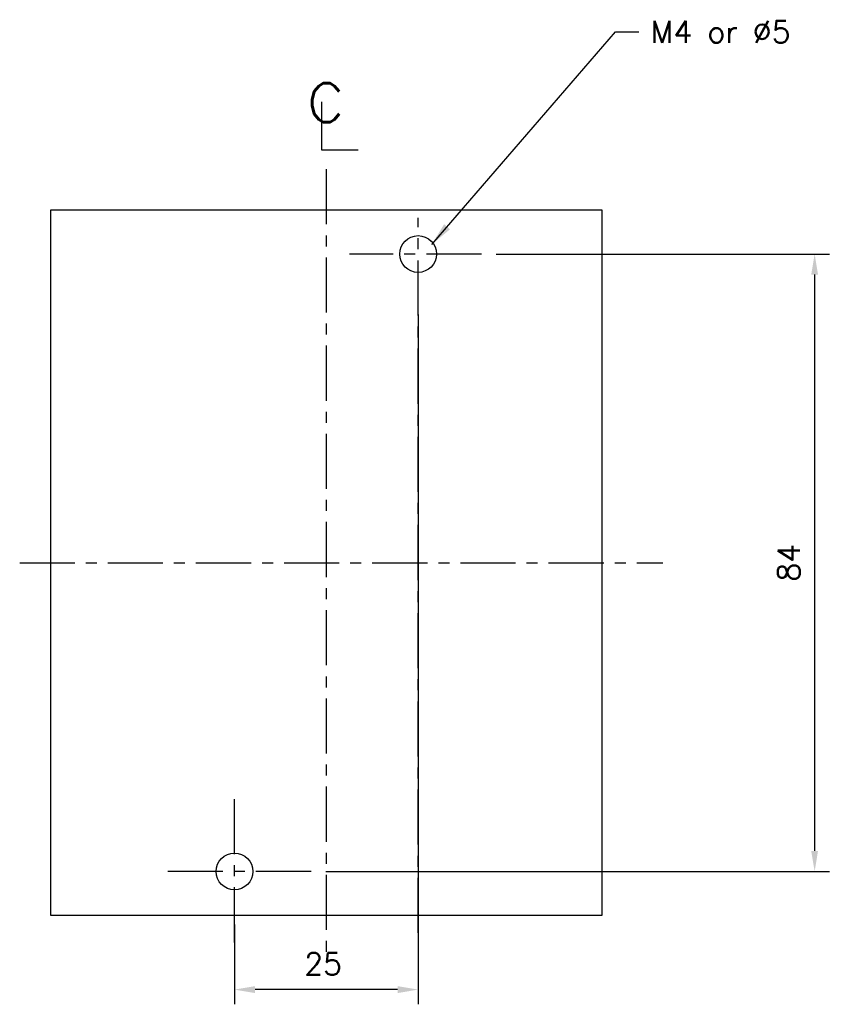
# Model space of a CAD drawing. Extents: x 2148 to 5472, y -907 to 1378.
# Tile 4 of 6: x 4945 to 5055, y 976 to 1110. Entities that reach past the tile are written whole.
import ezdxf

# ---------------------------------------------------------------- set-up
doc = ezdxf.new("R2010")
doc.units = 0
doc.header["$LTSCALE"] = 3
doc.header["$MEASUREMENT"] = 0
doc.linetypes.add('CENTER', pattern=[2, 1.25, -0.25, 0.25, -0.25])
doc.linetypes.add('PHANTOMX2', pattern=[127, 63.5, -12.7, 12.7, -12.7, 12.7, -12.7])
doc.layers.get('Defpoints').update_dxf_attribs({"linetype": 'CONTINUOUS'})
for name, color, linetype in [('cen', 1, 'CENTER'), ('di', 3, 'CONTINUOUS'), ('DIM', 3, 'CONTINUOUS'), ('dwg', 7, 'CONTINUOUS'), ('NOTE', 4, 'CONTINUOUS'), ('ph', 6, 'PHANTOMX2')]:
    doc.layers.add(name, color=color, linetype=linetype)
doc.styles.add('K25', font='TXT', dxfattribs={"width": 0.9, "height": 2.5, "bigfont": 'TBHAN'})
doc.styles.add('KIM', font='ROMANS.shx', dxfattribs={"height": 5, "bigfont": 'GSG1.shx'})
doc.styles.get("Standard").update_dxf_attribs({"font": 'romans.shx', "height": 3, "bigfont": 'ghs.shx'})
doc.dimstyles.get("Standard").update_dxf_attribs({"dimtxt": 0.18, "dimasz": 0.18, "dimexe": 0.18, "dimexo": 0.0625, "dimgap": 0.09, "dimtad": 0, "dimtih": 1, "dimtoh": 1, "dimdec": 4, "dimzin": 0, "dimdsep": 46, "dimtxsty": 'Standard', "dimcen": 0.09, "dimadec": 0, "dimazin": 0, "dimtfac": 1, "dimtdec": 4, "dimtofl": 0, "dimtmove": 0, "dimatfit": 3, "dimfxl": 0, "dimtolj": 1, "dimtzin": 0, "dimarcsym": 0})
doc.dimstyles.new('STANDARD$0', dxfattribs={"dimtxt": 5, "dimasz": 5, "dimexe": 1, "dimexo": 2, "dimgap": 2, "dimtad": 1, "dimdec": 4, "dimzin": 12, "dimdsep": 46, "dimtxsty": 'KIM', "dimcen": -1, "dimdle": 0.1, "dimadec": 0, "dimazin": 0, "dimtfac": 1, "dimtdec": 4, "dimtmove": 0, "dimatfit": 3, "dimfxl": 0, "dimtolj": 1, "dimtzin": 0, "dimarcsym": 0})

# ---------------------------------------------------------------- blocks, each defined once
blk = doc.blocks.new('*D150')
at = {"layer": 'Defpoints', "color": 0}
for p in [(4999.29, 1072.34), (4974.29, 989.34), (4974.29, 978.48)]:
    blk.add_point(p, dxfattribs=at)
at = {"layer": 'di'}
for p, q in [((4999.29, 1070.34), (4999.29, 976.48)), ((4974.29, 987.34), (4974.29, 976.48)), ((4996.49, 978.48), (4977.09, 978.48))]:
    blk.add_line(p, q, dxfattribs=at)
for points in [[(4977.09, 978.95), (4977.09, 978.01), (4974.29, 978.48)], [(4996.49, 978.95), (4996.49, 978.01), (4999.29, 978.48)]]:
    blk.add_solid(points, dxfattribs=at)
at = {"layer": 'di', "insert": (4986.36, 981.98), "char_height": 3, "attachment_point": 5}
blk.add_mtext('\\A1;25', dxfattribs=at)
blk = doc.blocks.new('*D152')
at = {"layer": 'Defpoints', "color": 0}
for p in [(5007.91, 1078.56), (4984.72, 994.56), (5053.27, 994.56)]:
    blk.add_point(p, dxfattribs=at)
at = {"layer": 'di'}
for p, q in [((5009.91, 1078.56), (5055.27, 1078.56)), ((5053.27, 1075.76), (5053.27, 997.36)), ((4986.72, 994.56), (5055.27, 994.56))]:
    blk.add_line(p, q, dxfattribs=at)
for points in [[(5052.8, 1075.76), (5053.73, 1075.76), (5053.27, 1078.56)], [(5052.8, 997.36), (5053.73, 997.36), (5053.27, 994.56)]]:
    blk.add_solid(points, dxfattribs=at)
at = {"layer": 'di', "insert": (5049.77, 1036.56), "char_height": 3, "attachment_point": 5, "rotation": 90}
blk.add_mtext('\\A1;84', dxfattribs=at)

msp = doc.modelspace()

# ---------------------------------------------------------------- linework, layer by layer
at = {"layer": 'cen', "ltscale": 2}
for p, q in [((4986.792, 1090.103), (4986.792, 982.935)), ((4999.292, 986.202), (4999.292, 1083.469)), ((5007.907, 1078.562), (4989.948, 1078.562)), ((4945.048, 1036.562), (5032.587, 1036.562)), ((4974.292, 984.907), (4974.292, 1004.413)), ((4984.716, 994.562), (4964.33, 994.562))]:
    msp.add_line(p, q, dxfattribs=at)
at = {"layer": 'dwg', "color": 7}
for centre in [(4999.292, 1078.562), (4974.292, 994.562)]:
    msp.add_circle(centre, 2.5, dxfattribs=at)
at = {"layer": 'NOTE'}
for p, q in [((4986.153, 1099.275), (4986.153, 1092.756)), ((4986.153, 1092.756), (4991.109, 1092.756))]:
    msp.add_line(p, q, dxfattribs=at)
at = {"layer": 'ph'}
for p, q in [((4949.292, 988.562), (4949.292, 1084.562)), ((4949.292, 1084.562), (5024.292, 1084.562)), ((5024.292, 1084.562), (5024.292, 988.562)), ((5024.292, 988.562), (4949.292, 988.562))]:
    msp.add_line(p, q, dxfattribs=at)

# ---------------------------------------------------------------- texts
at = {"layer": 'DIM', "insert": (5030.956, 1110.306), "char_height": 3, "attachment_point": 1}
msp.add_mtext('M4 or %%C5', dxfattribs=at)
at = {"layer": 'NOTE', "style": 'K25', "width": 0.9}
msp.add_text('c', height=7.925, dxfattribs=at).set_placement((4983.936, 1096.505))

# ---------------------------------------------------------------- dimensions: what is measured, and where the dimension line sits
at = {"layer": 'di'}
dim = msp.add_linear_dim(base=(5053.266, 994.562), p1=(5007.907, 1078.562), p2=(4984.716, 994.562), angle=90, dimstyle='STANDARD$0', override={"dimtxt": 3, "dimasz": 2.8, "dimexe": 2, "dimdec": 2, "dimzin": 8, "dimtxsty": 'Standard', "dimcen": 0, "dimclrd": 256, "dimclre": 256, "dimclrt": 256, "dimadec": 2, "dimazin": 2, "dimtfac": 0.6, "dimtdec": 2, "dimtzin": 8, "dimlwd": 65535, "dimlwe": 65535, "dimarcsym": 1}, dxfattribs=at)
dim.commit()
dim.dimension.update_dxf_attribs({"geometry": '*D152', "text_midpoint": (5049.766, 1036.562)})
dim = msp.add_linear_dim(base=(4974.292, 978.48), p1=(4999.292, 1072.345), p2=(4974.292, 989.345), dimstyle='STANDARD$0', override={"dimtxt": 3, "dimasz": 2.8, "dimexe": 2, "dimdec": 2, "dimzin": 8, "dimtxsty": 'Standard', "dimcen": 0, "dimclrd": 256, "dimclre": 256, "dimclrt": 256, "dimadec": 2, "dimazin": 2, "dimtfac": 0.6, "dimtdec": 2, "dimtzin": 8, "dimlwd": 65535, "dimlwe": 65535, "dimarcsym": 1}, dxfattribs=at)
dim.commit()
dim.dimension.update_dxf_attribs({"geometry": '*D150', "text_midpoint": (4986.36, 978.48), "dimtype": 160})

# ---------------------------------------------------------------- leaders
at = {"layer": 'DIM', "annotation_type": 0, "has_hookline": 1, "hookline_direction": 0, "text_width": 21.429}
msp.add_leader([(5001.136, 1079.851), (5026.156, 1108.806), (5029.356, 1108.806)], dimstyle='Standard', override={"dimscale": 1.6, "dimtxt": 2, "dimasz": 2, "dimexe": 1, "dimexo": 1, "dimgap": 1, "dimtad": 0, "dimtih": 0, "dimtoh": 0, "dimdec": 1, "dimzin": 8, "dimcen": 0, "dimadec": 2, "dimazin": 2, "dimtm": 0.1, "dimtfac": 0.6, "dimtdec": 1, "dimtofl": 1}, dxfattribs=at)

doc.saveas('drawing.dxf')
